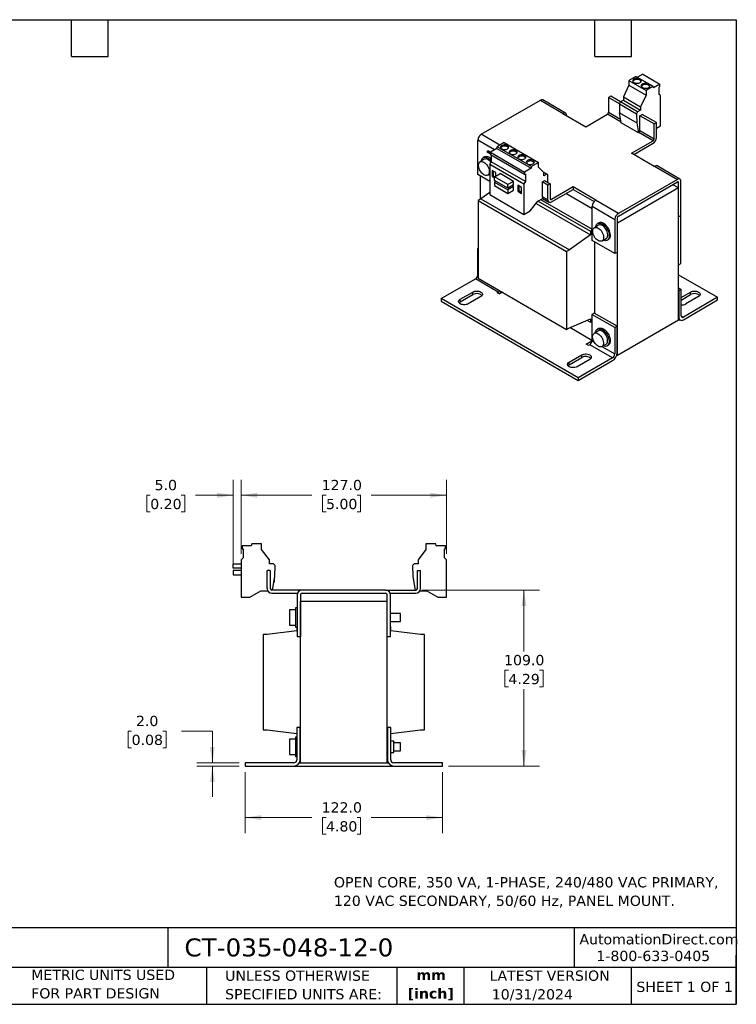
# Model space of a CAD drawing. Header units: millimetres. Extents: x 19 to 819, y 19 to 629.
# Tile 2 of 2: x 376 to 819, y 19 to 629. Entities that reach past the tile are written whole.
import ezdxf

# ---------------------------------------------------------------- set-up
doc = ezdxf.new("R2010")
doc.units = ezdxf.units.MM
doc.header["$LTSCALE"] = 3
doc.linetypes.add('SLD-Solid', pattern=[0])
doc.layers.add('TEXT', color=140, linetype='SLD-Solid', lineweight=25)
doc.styles.add('SLDTEXTSTYLE0', font='VERDANA.TTF')
doc.styles.add('SLDTEXTSTYLE1', font='VERDANAB.TTF')
doc.dimstyles.new('SLDDIMSTYLE0', dxfattribs={"dimtxt": 6.474023, "dimasz": 9.906, "dimexe": 0, "dimexo": 0.0625, "dimgap": 1.618506, "dimtad": 0, "dimtih": 1, "dimtoh": 1, "dimrnd": 1e-09, "dimzin": 4, "dimdsep": 46, "dimtxsty": 'SLDTEXTSTYLE0', "dimsah": 1, "dimcen": 0.09, "dimadec": 0, "dimazin": 1, "dimtfac": 1, "dimtofl": 0, "dimtmove": 0, "dimatfit": 3, "dimfxl": 0, "dimfrac": 2, "dimtolj": 1, "dimtzin": 12, "dimarcsym": 0})
doc.dimstyles.new('SLDDIMSTYLE2', dxfattribs={"dimtxt": 6.474023, "dimasz": 9.906, "dimexe": 0, "dimexo": 0.0625, "dimgap": 1.618506, "dimtad": 0, "dimtih": 1, "dimtoh": 1, "dimrnd": 1e-09, "dimzin": 4, "dimdsep": 46, "dimtxsty": 'SLDTEXTSTYLE0', "dimsah": 1, "dimcen": 0.09, "dimadec": 0, "dimazin": 1, "dimtfac": 1, "dimtmove": 0, "dimatfit": 0, "dimfxl": 0, "dimfrac": 2, "dimtolj": 1, "dimtzin": 12, "dimarcsym": 0})

# ---------------------------------------------------------------- blocks, each defined once
blk = doc.blocks.new('_D_2')
at = {"color": 7, "linetype": 'SLD-Solid', "lineweight": 0}
for p, q in [((515.26, 162.7), (515.26, 125.11)), ((637.26, 162.7), (637.26, 125.11)), ((515.26, 134.64), (556.47, 134.64)), ((565.25, 134.64), (563.07, 134.64)), ((563.07, 134.64), (563.07, 124.35)), ((584.49, 134.64), (586.66, 134.64)), ((586.66, 134.64), (586.66, 124.35)), ((637.26, 134.64), (593.26, 134.64)), ((563.07, 124.35), (565.25, 124.35)), ((586.66, 124.35), (584.49, 124.35))]:
    blk.add_line(p, q, dxfattribs=at)
at = {"color": 7, "linetype": 'SLD-Solid', "lineweight": 18}
for points in [[(515.26, 134.64), (525.17, 133.11), (525.17, 136.16)], [(637.26, 134.64), (627.36, 136.16), (627.36, 133.11)]]:
    blk.add_solid(points, dxfattribs=at)
at = {"color": 7, "linetype": 'SLD-Solid', "lineweight": 18, "char_height": 6.35, "attachment_point": 1, "style": 'SLDTEXTSTYLE0'}
for s, insert in [('122.0', (562.55, 144.15)), ('4.80', (565.25, 132.41))]:
    blk.add_mtext(s, dxfattribs=dict(at, insert=insert))
blk = doc.blocks.new('_D_3')
at = {"color": 7, "linetype": 'SLD-Solid', "lineweight": 0}
for p, q in [((444.95, 188.17), (442.78, 188.17)), ((442.78, 188.17), (442.78, 177.88)), ((464.19, 188.17), (466.36, 188.17)), ((466.36, 188.17), (466.36, 177.88)), ((475.86, 188.17), (494.91, 188.17)), ((494.91, 188.17), (494.91, 168.51)), ((442.78, 177.88), (444.95, 177.88)), ((466.36, 177.88), (464.19, 177.88)), ((511.45, 168.51), (485.39, 168.51)), ((511.45, 166.51), (485.39, 166.51)), ((494.91, 166.51), (494.91, 147.46))]:
    blk.add_line(p, q, dxfattribs=at)
at = {"color": 7, "linetype": 'SLD-Solid', "lineweight": 18}
for points in [[(494.91, 168.51), (496.44, 178.41), (493.39, 178.41)], [(494.91, 166.51), (493.39, 156.6), (496.44, 156.6)]]:
    blk.add_solid(points, dxfattribs=at)
at = {"color": 7, "linetype": 'SLD-Solid', "lineweight": 18, "char_height": 6.35, "attachment_point": 1, "style": 'SLDTEXTSTYLE0'}
for s, insert in [('2.0', (447.64, 197.68)), ('0.08', (444.95, 185.95))]:
    blk.add_mtext(s, dxfattribs=dict(at, insert=insert))
blk = doc.blocks.new('_D_4')
at = {"color": 7, "linetype": 'SLD-Solid', "lineweight": 0}
for p, q in [((624.57, 275.51), (697.29, 275.51)), ((687.76, 275.51), (687.76, 237.58)), ((678.14, 225.84), (675.97, 225.84)), ((675.97, 225.84), (675.97, 215.55)), ((697.38, 225.84), (699.56, 225.84)), ((699.56, 225.84), (699.56, 215.55)), ((675.97, 215.55), (678.14, 215.55)), ((687.76, 166.51), (687.76, 214.1)), ((699.56, 215.55), (697.38, 215.55)), ((641.07, 166.51), (697.29, 166.51))]:
    blk.add_line(p, q, dxfattribs=at)
at = {"color": 7, "linetype": 'SLD-Solid', "lineweight": 18}
for points in [[(687.76, 275.51), (686.24, 265.6), (689.29, 265.6)], [(687.76, 166.51), (689.29, 176.41), (686.24, 176.41)]]:
    blk.add_solid(points, dxfattribs=at)
at = {"color": 7, "linetype": 'SLD-Solid', "lineweight": 18, "char_height": 6.35, "attachment_point": 1, "style": 'SLDTEXTSTYLE0'}
for s, insert in [('109.0', (675.45, 235.36)), ('4.29', (678.14, 223.62))]:
    blk.add_mtext(s, dxfattribs=dict(at, insert=insert))
blk = doc.blocks.new('_D_5')
at = {"color": 7, "linetype": 'SLD-Solid', "lineweight": 0}
for p, q in [((512.76, 298), (512.76, 343.73)), ((639.76, 298), (639.76, 343.73)), ((512.76, 334.21), (556.47, 334.21)), ((565.25, 334.21), (563.07, 334.21)), ((563.07, 334.21), (563.07, 323.92)), ((584.49, 334.21), (586.66, 334.21)), ((586.66, 334.21), (586.66, 323.92)), ((639.76, 334.21), (593.26, 334.21)), ((563.07, 323.92), (565.25, 323.92)), ((586.66, 323.92), (584.49, 323.92))]:
    blk.add_line(p, q, dxfattribs=at)
at = {"color": 7, "linetype": 'SLD-Solid', "lineweight": 18}
for points in [[(512.76, 334.21), (522.67, 332.68), (522.67, 335.73)], [(639.76, 334.21), (629.86, 335.73), (629.86, 332.68)]]:
    blk.add_solid(points, dxfattribs=at)
at = {"color": 7, "linetype": 'SLD-Solid', "lineweight": 18, "char_height": 6.35, "attachment_point": 1, "style": 'SLDTEXTSTYLE0'}
for s, insert in [('127.0', (562.55, 343.72)), ('5.00', (565.25, 331.98))]:
    blk.add_mtext(s, dxfattribs=dict(at, insert=insert))
blk = doc.blocks.new('_D_6')
at = {"color": 7, "linetype": 'SLD-Solid', "lineweight": 0}
for p, q in [((507.76, 291.39), (507.76, 343.73)), ((512.76, 298), (512.76, 343.73)), ((456.47, 334.21), (454.3, 334.21)), ((454.3, 334.21), (454.3, 323.92)), ((475.71, 334.21), (477.88, 334.21)), ((477.88, 334.21), (477.88, 323.92)), ((507.76, 334.21), (484.48, 334.21)), ((512.76, 334.21), (531.81, 334.21)), ((454.3, 323.92), (456.47, 323.92)), ((477.88, 323.92), (475.71, 323.92))]:
    blk.add_line(p, q, dxfattribs=at)
at = {"color": 7, "linetype": 'SLD-Solid', "lineweight": 18}
for points in [[(507.76, 334.21), (497.86, 335.73), (497.86, 332.68)], [(512.76, 334.21), (522.67, 332.68), (522.67, 335.73)]]:
    blk.add_solid(points, dxfattribs=at)
at = {"color": 7, "linetype": 'SLD-Solid', "lineweight": 18, "char_height": 6.35, "attachment_point": 1, "style": 'SLDTEXTSTYLE0'}
for s, insert in [('5.0', (459.17, 343.72)), ('0.20', (456.47, 331.98))]:
    blk.add_mtext(s, dxfattribs=dict(at, insert=insert))

msp = doc.modelspace()

# ---------------------------------------------------------------- linework, layer by layer
for p, q in [((757.065, 593.514), (752.702, 590.996)), ((757.065, 593.514), (767.672, 587.391)), ((761.22, 594.851), (757.985, 592.984)), ((761.22, 594.851), (771.826, 588.728)), ((752.702, 588.138), (749.272, 580.806)), ((752.702, 590.996), (752.702, 588.138)), ((752.702, 590.996), (763.308, 584.872)), ((752.702, 588.138), (763.308, 582.015)), ((767.672, 587.391), (763.308, 584.872)), ((767.834, 586.423), (767.672, 587.391)), ((771.826, 588.728), (767.834, 586.423)), ((771.405, 586.971), (771.826, 587.214)), ((771.405, 582.35), (771.405, 586.971)), ((771.826, 587.214), (771.826, 588.728)), ((741.494, 581.258), (740.08, 580.441)), ((746.81, 576.556), (740.08, 580.441)), ((740.08, 580.441), (740.08, 571.296)), ((747.504, 577.788), (741.494, 581.258)), ((749.272, 580.806), (759.879, 574.683)), ((749.272, 580.806), (749.272, 578.809)), ((763.308, 582.015), (759.879, 574.683)), ((763.308, 584.872), (763.308, 582.015)), ((772.253, 581.86), (771.405, 582.35)), ((772.253, 562.997), (772.253, 581.86)), ((661.344, 557.682), (697.901, 578.786)), ((697.901, 578.786), (712.043, 570.622)), ((713.543, 570.771), (699.401, 578.935)), ((746.81, 576.585), (747.505, 577.788)), ((746.81, 576.585), (757.416, 570.462)), ((746.81, 576.585), (746.895, 571.014)), ((749.272, 578.809), (747.505, 577.788)), ((758.111, 571.665), (747.505, 577.788)), ((749.272, 578.809), (759.879, 572.686)), ((759.879, 574.683), (759.879, 572.686)), ((712.043, 570.622), (711.796, 570.479)), ((711.796, 570.479), (725.938, 562.315)), ((714.165, 569.112), (714.165, 569.397)), ((725.938, 562.315), (739.373, 570.071)), ((747.874, 565.164), (739.373, 570.071)), ((740.08, 571.296), (747.572, 566.971)), ((746.895, 571.014), (757.501, 564.891)), ((747.934, 564.808), (746.895, 571.014)), ((758.111, 571.665), (757.416, 570.462)), ((757.416, 570.462), (757.501, 564.891)), ((759.879, 572.686), (758.111, 571.665)), ((759.525, 569.216), (760.94, 570.032)), ((759.525, 560.07), (759.525, 569.216)), ((768.364, 564.113), (759.525, 569.216)), ((769.778, 564.93), (760.94, 570.032)), ((758.54, 558.685), (747.934, 564.808)), ((757.501, 564.891), (758.54, 558.685)), ((768.364, 564.113), (769.778, 564.93)), ((768.364, 554.968), (768.364, 564.113)), ((769.778, 555.784), (769.778, 564.93)), ((769.778, 561.569), (772.253, 562.997)), ((672.866, 551.03), (661.344, 557.682)), ((758.54, 558.685), (758.818, 558.846)), ((767.657, 553.743), (758.818, 558.846)), ((759.525, 560.07), (768.364, 554.968)), ((659.222, 532.778), (659.222, 554.008)), ((669.543, 548.05), (659.222, 554.008)), ((670.96, 548.869), (666.968, 546.564)), ((670.96, 548.869), (671.122, 550.024)), ((670.96, 548.869), (692.173, 536.623)), ((675.486, 552.543), (671.122, 550.024)), ((692.336, 537.778), (671.122, 550.024)), ((675.486, 552.543), (696.699, 540.297)), ((754.222, 545.987), (767.657, 553.743)), ((755.637, 545.171), (767.657, 552.11)), ((663.294, 543.691), (662.587, 543.283)), ((664.924, 546.775), (665.324, 547.468)), ((664.924, 546.775), (666.968, 545.595)), ((666.968, 545.595), (664.924, 546.775)), ((666.968, 546.519), (665.324, 547.468)), ((666.968, 546.564), (666.968, 545.05)), ((666.968, 546.564), (688.181, 534.318)), ((688.181, 532.804), (666.968, 545.05)), ((667.389, 544.806), (667.389, 540.672)), ((768.364, 537.823), (754.222, 545.987)), ((663.211, 542.2), (660.595, 540.69)), ((666.541, 539.202), (667.389, 540.672)), ((666.541, 539.202), (687.754, 526.956)), ((666.541, 539.202), (666.541, 520.34)), ((688.603, 528.426), (667.389, 540.672)), ((692.173, 536.623), (688.181, 534.318)), ((692.336, 537.778), (692.173, 536.623)), ((696.699, 540.297), (692.336, 537.778)), ((696.699, 537.439), (696.699, 540.297)), ((700.128, 534.067), (696.699, 537.439)), ((768.612, 537.966), (768.364, 537.823)), ((768.612, 537.966), (782.754, 529.802)), ((784.254, 529.95), (770.112, 538.115)), ((666.541, 528.553), (659.222, 532.778)), ((660.707, 531.921), (660.707, 517.511)), ((665.345, 532.462), (666.541, 533.153)), ((670.359, 533.988), (668.026, 535.335)), ((668.026, 535.335), (668.026, 531.661)), ((668.026, 531.661), (668.733, 532.069)), ((668.026, 531.661), (669.475, 530.824)), ((668.733, 534.927), (668.733, 532.069)), ((668.733, 532.069), (669.774, 531.468)), ((669.475, 531.295), (673.011, 533.336)), ((677.749, 526.519), (669.475, 531.295)), ((669.475, 529.172), (669.475, 531.295)), ((670.359, 531.805), (670.359, 533.988)), ((681.284, 528.56), (673.011, 533.336)), ((688.181, 534.318), (688.181, 532.804)), ((688.181, 532.804), (688.603, 533.047)), ((688.603, 533.047), (688.603, 528.426)), ((700.02, 534.173), (701.896, 533.09)), ((700.128, 532.07), (700.128, 534.067)), ((701.896, 533.09), (700.128, 532.07)), ((702.591, 532.689), (701.896, 533.09)), ((702.518, 527.832), (702.591, 532.689)), ((677.749, 524.396), (669.475, 529.172)), ((670.465, 528.6), (669.475, 528.029)), ((669.475, 528.029), (669.475, 525.906)), ((669.475, 528.029), (677.749, 523.253)), ((669.475, 525.906), (677.749, 521.13)), ((681.284, 528.56), (677.749, 526.519)), ((677.749, 524.396), (677.749, 526.519)), ((681.284, 526.437), (677.749, 524.396)), ((681.284, 525.294), (677.749, 523.253)), ((680.966, 525.478), (680.966, 526.253)), ((680.966, 525.478), (681.284, 525.294)), ((681.284, 526.437), (681.284, 528.56)), ((681.284, 523.171), (681.284, 525.294)), ((686.269, 524.803), (683.936, 526.151)), ((683.936, 526.151), (683.936, 522.476)), ((684.643, 525.742), (684.643, 522.884)), ((686.269, 521.129), (686.269, 524.803)), ((688.603, 528.426), (687.754, 526.956)), ((687.754, 526.956), (687.754, 508.094)), ((699.068, 528.191), (700.482, 529.008)), ((699.068, 528.191), (699.068, 519.046)), ((702.603, 526.15), (699.068, 528.191)), ((700.482, 529.008), (704.018, 526.967)), ((704.018, 526.967), (702.603, 526.15)), ((702.603, 517.005), (702.603, 526.15)), ((704.018, 526.967), (704.018, 517.821)), ((718.16, 525.169), (704.725, 517.413)), ((732.302, 517.005), (718.16, 525.169)), ((718.16, 525.169), (718.16, 523.536)), ((783.39, 524.454), (745.56, 502.615)), ((782.754, 529.802), (746.196, 508.698)), ((746.196, 507.065), (782.754, 528.169)), ((783.39, 524.454), (779.854, 526.495)), ((783.461, 527.761), (782.754, 528.169)), ((783.39, 442.799), (783.39, 524.454)), ((783.461, 506.53), (783.461, 527.761)), ((784.875, 507.347), (784.875, 528.577)), ((666.541, 521.663), (661.131, 517.755)), ((666.541, 520.34), (687.754, 508.094)), ((677.749, 523.253), (677.749, 521.13)), ((677.749, 521.13), (681.284, 523.171)), ((683.936, 522.476), (684.643, 522.884)), ((683.936, 522.476), (686.269, 521.129)), ((684.643, 522.884), (686.269, 521.945)), ((702.603, 517.005), (699.068, 519.046)), ((704.725, 515.78), (718.16, 523.536)), ((729.933, 511.636), (713.74, 520.984)), ((718.16, 523.536), (731.109, 516.06)), ((661.131, 517.755), (659.364, 516.735)), ((659.364, 516.735), (714.165, 485.099)), ((659.364, 516.735), (659.364, 468.559)), ((661.131, 517.755), (715.932, 486.12)), ((691.502, 510.258), (696.295, 516.221)), ((695.227, 514.891), (728.872, 495.468)), ((696.295, 516.221), (699.352, 517.985)), ((696.519, 516.35), (728.872, 497.672)), ((698.075, 517.248), (729.933, 498.856)), ((699.25, 517.926), (703.225, 515.631)), ((704.018, 517.821), (704.725, 517.413)), ((729.933, 513.188), (744.075, 505.024)), ((729.933, 491.958), (729.933, 513.188)), ((732.054, 516.862), (732.302, 517.005)), ((746.196, 508.698), (732.054, 516.862)), ((687.754, 508.094), (691.502, 510.258)), ((783.39, 506.571), (783.461, 506.53)), ((784.875, 507.347), (783.461, 506.53)), ((784.734, 477.662), (784.734, 507.265)), ((733.922, 501.38), (731.306, 499.869)), ((734.004, 502.87), (733.297, 502.462)), ((744.075, 505.024), (744.075, 483.794)), ((745.489, 505.84), (745.489, 484.61)), ((745.56, 502.615), (745.489, 502.655)), ((745.56, 420.96), (745.56, 502.615)), ((728.872, 495.468), (715.932, 486.12)), ((729.933, 498.285), (728.872, 497.672)), ((728.872, 497.672), (728.872, 495.468)), ((744.075, 483.794), (729.933, 491.958)), ((731.418, 491.1), (731.418, 446.884)), ((736.055, 491.642), (738.672, 493.152)), ((739.297, 492.07), (740.004, 492.478)), ((659.116, 486.99), (659.364, 487.133)), ((659.364, 486.847), (659.116, 486.99)), ((659.116, 470.659), (659.116, 486.99)), ((715.932, 486.12), (714.165, 485.099)), ((714.165, 485.099), (714.165, 436.923)), ((745.489, 484.61), (744.075, 483.794)), ((783.39, 476.886), (784.734, 477.662)), ((659.116, 470.659), (659.364, 470.516)), ((783.39, 470.761), (807.609, 456.78)), ((636.489, 455.963), (657.702, 468.209)), ((671.844, 460.045), (657.702, 468.209)), ((659.364, 468.559), (714.165, 436.923)), ((648.333, 455.555), (656.111, 460.045)), ((648.333, 453.922), (656.111, 458.412)), ((656.111, 458.412), (656.111, 460.045)), ((671.137, 459.637), (671.844, 460.045)), ((672.551, 458.821), (671.137, 459.637)), ((674.392, 459.883), (672.551, 458.821)), ((783.39, 462.599), (784.981, 461.681)), ((783.39, 460.967), (783.567, 460.865)), ((784.981, 461.681), (783.567, 460.865)), ((783.567, 460.865), (783.567, 444.534)), ((784.981, 445.35), (784.981, 461.681)), ((784.981, 456.678), (790.815, 460.045)), ((784.981, 455.045), (790.815, 458.412)), ((790.815, 458.412), (790.815, 460.045)), ((636.489, 455.963), (636.489, 454.33)), ((721.342, 406.979), (636.489, 455.963)), ((636.489, 454.33), (721.342, 405.346)), ((648.333, 453.922), (648.333, 455.555)), ((661.061, 457.188), (653.283, 452.698)), ((807.609, 456.78), (786.395, 444.534)), ((786.395, 442.9), (807.609, 455.147)), ((795.765, 457.188), (787.986, 452.698)), ((807.609, 455.147), (807.609, 456.78)), ((731.241, 446.986), (729.827, 446.169)), ((743.969, 438.005), (729.827, 446.169)), ((729.827, 446.169), (729.827, 429.838)), ((745.383, 438.822), (731.241, 446.986)), ((784.981, 445.35), (786.395, 444.534)), ((715.932, 437.944), (728.872, 443.536)), ((726.688, 442.592), (728.872, 441.331)), ((728.872, 443.536), (728.872, 441.331)), ((728.872, 441.331), (729.827, 441.882)), ((745.56, 420.96), (783.39, 442.799)), ((783.567, 444.534), (783.39, 444.636)), ((783.39, 443.283), (784.396, 442.702)), ((714.165, 436.923), (715.932, 437.944)), ((729.827, 430.042), (716.051, 437.995)), ((733.816, 435.994), (731.2, 434.484)), ((733.898, 437.485), (733.191, 437.077)), ((745.383, 438.822), (743.969, 438.005)), ((743.969, 438.005), (743.969, 421.674)), ((745.383, 422.491), (745.383, 438.822)), ((726.291, 427.797), (729.827, 429.838)), ((727.706, 426.981), (726.291, 427.797)), ((728.413, 427.389), (727.706, 426.981)), ((742.555, 419.225), (728.413, 427.389)), ((729.827, 429.838), (731.159, 429.069)), ((735.949, 426.256), (738.566, 427.767)), ((739.191, 426.684), (739.898, 427.092)), ((715.685, 416.674), (723.463, 421.164)), ((723.463, 419.531), (723.463, 421.164)), ((735.991, 426.28), (743.969, 421.674)), ((745.185, 421.176), (745.56, 420.96)), ((715.685, 415.041), (723.463, 419.531)), ((715.685, 415.041), (715.685, 416.674)), ((728.413, 418.306), (720.635, 413.816)), ((742.555, 419.225), (721.342, 406.979)), ((721.342, 405.346), (742.555, 417.592)), ((721.342, 406.979), (721.342, 405.346)), ((513.367, 302.908), (513.367, 301.054)), ((519.013, 302.908), (513.367, 302.908)), ((513.367, 301.054), (513.963, 301.054)), ((513.963, 301.054), (513.963, 295.394)), ((519.243, 304.208), (519.013, 302.908)), ((525.413, 304.208), (519.243, 304.208)), ((525.413, 300.708), (525.413, 304.208)), ((530.263, 294.154), (525.413, 300.708)), ((627.113, 300.708), (622.263, 294.154)), ((627.113, 304.208), (627.113, 300.708)), ((633.284, 304.208), (627.113, 304.208)), ((633.513, 302.908), (633.284, 304.208)), ((639.16, 302.908), (633.513, 302.908)), ((638.563, 301.054), (639.16, 301.054)), ((638.563, 295.394), (638.563, 301.054)), ((639.16, 301.054), (639.16, 302.908)), ((513.963, 295.394), (512.763, 294.194)), ((512.763, 294.194), (512.763, 271.094)), ((530.263, 291.708), (530.263, 294.154)), ((622.263, 294.154), (622.263, 291.708)), ((639.763, 294.194), (638.563, 295.394)), ((639.763, 271.094), (639.763, 294.194)), ((507.763, 288.984), (507.763, 291.584)), ((512.763, 291.584), (507.763, 291.584)), ((512.763, 288.984), (507.763, 288.984)), ((507.763, 287.584), (507.763, 284.984)), ((512.763, 287.584), (507.763, 287.584)), ((528.763, 276.508), (528.763, 287.708)), ((530.763, 287.708), (528.763, 287.708)), ((532.763, 291.708), (530.263, 291.708)), ((530.763, 287.708), (530.763, 276.508)), ((533.746, 290.725), (532.763, 291.708)), ((533.626, 283.843), (533.746, 290.725)), ((619.763, 291.708), (618.781, 290.725)), ((618.781, 290.725), (618.901, 283.843)), ((622.263, 291.708), (619.763, 291.708)), ((621.763, 276.508), (621.763, 287.708)), ((621.763, 287.708), (623.763, 287.708)), ((623.763, 276.508), (623.763, 287.708)), ((507.763, 284.984), (512.763, 284.984)), ((532.157, 275.508), (533.626, 283.843)), ((533.073, 280.708), (533.463, 280.708)), ((533.463, 280.708), (533.463, 282.92)), ((618.901, 283.843), (620.37, 275.508)), ((518.063, 271.094), (524.843, 275.008)), ((524.843, 275.008), (529.165, 275.008)), ((550.413, 275.508), (531.763, 275.508)), ((602.113, 275.508), (550.413, 275.508)), ((602.113, 275.508), (620.763, 275.508)), ((623.362, 275.008), (627.685, 275.008)), ((627.685, 275.008), (634.463, 271.094)), ((512.763, 271.094), (518.063, 271.094)), ((531.763, 273.508), (547.585, 273.508)), ((547.413, 272.508), (547.413, 246.508)), ((549.413, 272.508), (549.413, 246.508)), ((549.513, 168.507), (549.513, 268.508)), ((603.013, 268.508), (549.513, 268.508)), ((550.413, 273.508), (602.113, 273.508)), ((603.013, 168.507), (603.013, 268.508)), ((603.113, 246.508), (603.113, 272.508)), ((604.942, 273.508), (620.763, 273.508)), ((605.113, 246.508), (605.113, 272.508)), ((634.463, 271.094), (639.763, 271.094)), ((546.413, 263.258), (542.713, 263.258)), ((542.713, 263.258), (542.713, 253.758)), ((547.413, 264.508), (546.413, 264.508)), ((546.413, 264.508), (546.413, 252.508)), ((549.513, 261.508), (549.413, 261.508)), ((603.113, 261.008), (603.013, 261.008)), ((611.413, 261.008), (605.113, 261.008)), ((611.413, 256.008), (611.413, 261.008)), ((547.163, 250.307), (528.863, 248.007)), ((542.713, 253.758), (546.413, 253.758)), ((546.413, 252.508), (547.413, 252.508)), ((547.163, 252.508), (547.163, 250.307)), ((549.413, 255.508), (549.513, 255.508)), ((603.013, 256.008), (603.113, 256.008)), ((605.113, 256.008), (611.413, 256.008)), ((605.363, 253.007), (605.113, 253.007)), ((605.363, 250.307), (605.363, 253.007)), ((623.663, 248.007), (605.363, 250.307)), ((526.363, 248.007), (526.363, 189.007)), ((528.863, 248.007), (526.363, 248.007)), ((549.413, 246.508), (547.413, 246.508)), ((549.513, 248.007), (549.413, 248.007)), ((603.113, 248.007), (603.013, 248.007)), ((605.113, 246.508), (603.113, 246.508)), ((626.163, 248.007), (623.663, 248.007)), ((626.163, 189.007), (626.163, 248.007)), ((526.363, 189.007), (528.863, 189.007)), ((528.863, 189.007), (547.163, 186.707)), ((547.263, 190.507), (547.263, 170.507)), ((549.263, 190.507), (547.263, 190.507)), ((549.263, 170.507), (549.263, 190.507)), ((549.363, 189.007), (549.513, 189.007)), ((549.363, 184.007), (549.363, 189.007)), ((603.013, 189.007), (603.163, 189.007)), ((603.163, 189.007), (603.163, 184.007)), ((603.263, 190.507), (603.263, 170.507)), ((605.263, 190.507), (603.263, 190.507)), ((605.263, 170.507), (605.263, 190.507)), ((605.363, 186.707), (623.663, 189.007)), ((623.663, 189.007), (626.163, 189.007)), ((546.263, 183.257), (542.563, 183.257)), ((542.563, 183.257), (542.563, 173.757)), ((547.263, 184.507), (546.263, 184.507)), ((546.263, 184.507), (546.263, 172.507)), ((547.163, 186.707), (547.163, 184.507)), ((549.263, 184.007), (549.363, 184.007)), ((603.163, 184.007), (603.263, 184.007)), ((605.263, 184.007), (605.363, 184.007)), ((605.363, 184.007), (605.363, 186.707)), ((549.513, 181.507), (549.263, 181.507)), ((603.263, 181.007), (603.013, 181.007)), ((607.263, 182.007), (605.263, 182.007)), ((607.263, 175.007), (607.263, 182.007)), ((611.263, 181.007), (607.263, 181.007)), ((611.263, 176.007), (611.263, 181.007)), ((542.563, 173.757), (546.263, 173.757)), ((546.263, 172.507), (547.263, 172.507)), ((549.263, 175.507), (549.513, 175.507)), ((603.013, 176.007), (603.263, 176.007)), ((605.263, 175.007), (607.263, 175.007)), ((607.263, 176.007), (611.263, 176.007)), ((515.263, 168.507), (515.263, 166.507)), ((545.263, 168.507), (515.263, 168.507)), ((515.263, 166.507), (545.263, 166.507)), ((545.263, 166.507), (607.263, 166.507)), ((548.728, 168.507), (549.513, 168.507)), ((549.513, 168.507), (603.013, 168.507)), ((603.013, 168.507), (603.799, 168.507)), ((637.263, 168.507), (607.263, 168.507)), ((607.263, 166.507), (637.263, 166.507)), ((637.263, 166.507), (637.263, 168.507))]:
    msp.add_line(p, q)
at = {"flags": 128}
for points in [[(755.813, 589.73), (756.325, 589.498), (756.919, 589.344), (757.559, 589.276), (758.209, 589.299), (758.83, 589.411), (759.387, 589.605), (759.848, 589.871), (760.184, 590.193), (760.378, 590.551), (760.417, 590.926), (760.3, 591.296), (760.033, 591.639), (759.631, 591.934), (759.119, 592.166), (758.526, 592.32), (757.885, 592.388), (757.236, 592.365), (756.614, 592.254), (756.057, 592.059), (755.597, 591.794), (755.26, 591.472), (755.067, 591.113), (755.027, 590.738), (755.145, 590.369), (755.412, 590.026), (755.813, 589.73)], [(761.116, 586.669), (761.629, 586.437), (762.222, 586.283), (762.863, 586.215), (763.512, 586.238), (764.134, 586.349), (764.691, 586.544), (765.151, 586.809), (765.488, 587.131), (765.681, 587.49), (765.721, 587.865), (765.603, 588.234), (765.336, 588.577), (764.935, 588.873), (764.422, 589.105), (763.829, 589.259), (763.189, 589.327), (762.539, 589.304), (761.917, 589.192), (761.36, 588.998), (760.9, 588.732), (760.563, 588.41), (760.37, 588.052), (760.331, 587.677), (760.448, 587.307), (760.715, 586.964), (761.116, 586.669)], [(674.001, 548.624), (674.496, 548.402), (675.071, 548.259), (675.69, 548.202), (676.314, 548.236), (676.904, 548.359), (677.422, 548.562), (677.836, 548.833), (678.121, 549.156), (678.258, 549.509), (678.238, 549.87), (678.063, 550.218), (677.744, 550.529), (677.301, 550.785), (676.761, 550.969), (676.16, 551.07), (675.533, 551.081), (674.922, 551.002), (674.363, 550.838), (673.893, 550.599), (673.541, 550.3), (673.329, 549.959), (673.27, 549.599), (673.368, 549.242), (673.617, 548.91), (674.001, 548.624)], [(661.378, 541.142), (661.429, 541.466), (661.619, 542.114), (661.912, 542.657), (662.3, 543.082), (662.773, 543.378), (663.319, 543.536), (663.923, 543.553), (664.571, 543.429), (665.245, 543.167), (665.928, 542.773), (666.602, 542.257), (667.249, 541.633), (667.389, 541.48)], [(679.304, 545.562), (679.799, 545.341), (680.374, 545.197), (680.993, 545.14), (681.617, 545.174), (682.207, 545.297), (682.725, 545.5), (683.14, 545.772), (683.424, 546.094), (683.561, 546.447), (683.541, 546.809), (683.366, 547.156), (683.047, 547.468), (682.604, 547.723), (682.065, 547.907), (681.463, 548.008), (680.837, 548.02), (680.225, 547.941), (679.667, 547.777), (679.197, 547.537), (678.844, 547.238), (678.632, 546.898), (678.573, 546.538), (678.671, 546.18), (678.92, 545.848), (679.304, 545.562)], [(684.607, 542.501), (685.103, 542.279), (685.678, 542.135), (686.297, 542.079), (686.921, 542.113), (687.51, 542.235), (688.028, 542.439), (688.443, 542.71), (688.727, 543.033), (688.864, 543.386), (688.844, 543.747), (688.67, 544.095), (688.351, 544.406), (687.907, 544.662), (687.368, 544.846), (686.766, 544.947), (686.14, 544.958), (685.528, 544.879), (684.97, 544.715), (684.5, 544.476), (684.148, 544.177), (683.935, 543.836), (683.876, 543.476), (683.974, 543.119), (684.223, 542.787), (684.607, 542.501)], [(662.97, 540.454), (663.587, 540.032), (664.183, 539.492), (664.738, 538.853), (665.233, 538.136), (665.65, 537.366), (665.977, 536.569), (666.201, 535.772), (666.314, 535.003), (666.314, 534.287), (666.201, 533.65), (665.977, 533.111), (665.65, 532.691), (665.233, 532.403), (664.738, 532.258), (664.183, 532.259), (663.587, 532.407), (662.97, 532.697), (662.353, 533.12), (661.757, 533.66), (661.202, 534.299), (660.707, 535.016), (660.29, 535.786), (659.963, 536.583), (659.739, 537.379), (659.626, 538.149), (659.626, 538.864), (659.739, 539.502), (659.963, 540.04), (660.29, 540.461), (660.707, 540.748), (661.202, 540.894), (661.757, 540.893), (662.353, 540.745), (662.97, 540.454)], [(689.911, 539.439), (690.406, 539.218), (690.981, 539.074), (691.6, 539.017), (692.224, 539.051), (692.813, 539.174), (693.332, 539.377), (693.746, 539.649), (694.031, 539.971), (694.167, 540.324), (694.148, 540.686), (693.973, 541.033), (693.654, 541.344), (693.211, 541.6), (692.671, 541.784), (692.07, 541.885), (691.443, 541.897), (690.832, 541.818), (690.273, 541.654), (689.803, 541.414), (689.451, 541.115), (689.239, 540.775), (689.18, 540.415), (689.278, 540.057), (689.527, 539.725), (689.911, 539.439)], [(666.541, 532.762), (666.267, 532.858), (666.128, 532.914)], [(733.681, 499.634), (734.298, 499.212), (734.894, 498.672), (735.449, 498.032), (735.943, 497.315), (736.361, 496.546), (736.687, 495.749), (736.911, 494.952), (737.025, 494.183), (737.025, 493.467), (736.911, 492.829), (736.687, 492.291), (736.361, 491.871), (735.943, 491.583), (735.449, 491.437), (734.894, 491.438), (734.298, 491.587), (733.681, 491.877), (733.063, 492.299), (732.467, 492.839), (731.912, 493.479), (731.418, 494.195), (731, 494.965), (730.674, 495.762), (730.45, 496.559), (730.336, 497.328), (730.336, 498.044), (730.45, 498.682), (730.674, 499.22), (731, 499.64), (731.418, 499.928), (731.912, 500.074), (732.467, 500.073), (733.063, 499.924), (733.681, 499.634)], [(732.089, 500.321), (732.14, 500.646), (732.33, 501.293), (732.623, 501.837), (733.011, 502.262), (733.484, 502.557), (734.029, 502.716), (734.634, 502.733), (735.282, 502.609), (735.956, 502.346), (736.638, 501.952), (737.312, 501.437), (737.96, 500.813), (738.564, 500.098), (739.11, 499.309), (739.583, 498.467), (739.971, 497.594), (740.264, 496.713), (740.454, 495.846), (740.536, 495.016), (740.509, 494.244), (740.372, 493.55), (740.13, 492.953), (739.789, 492.467), (739.357, 492.106), (738.846, 491.878), (738.269, 491.79), (737.64, 491.843), (736.978, 492.037), (736.839, 492.094)], [(740.004, 492.478), (740.064, 492.514), (740.496, 492.875), (740.837, 493.361), (741.079, 493.958), (741.216, 494.652), (741.243, 495.424), (741.161, 496.254), (740.971, 497.121), (740.678, 498.003), (740.29, 498.875), (739.817, 499.717), (739.272, 500.506), (738.667, 501.221), (738.019, 501.845), (737.345, 502.36), (736.663, 502.754), (735.989, 503.017), (735.341, 503.141), (734.737, 503.124), (734.191, 502.965), (734.004, 502.87)], [(738.672, 493.152), (738.977, 493.381), (739.304, 493.801), (739.527, 494.339), (739.641, 494.977), (739.641, 495.693), (739.527, 496.462), (739.304, 497.259), (738.977, 498.056), (738.56, 498.826), (738.065, 499.543), (737.51, 500.182), (736.914, 500.722), (736.297, 501.144)], [(656.111, 460.045), (656.724, 460.327), (657.43, 460.524), (658.194, 460.624), (658.978, 460.624), (659.742, 460.524), (660.448, 460.327), (661.061, 460.045), (661.549, 459.692), (661.889, 459.284), (662.064, 458.843), (662.064, 458.39), (661.889, 457.949), (661.549, 457.542), (661.061, 457.188)], [(790.815, 460.045), (791.428, 460.327), (792.134, 460.524), (792.898, 460.624), (793.682, 460.624), (794.446, 460.524), (795.152, 460.327), (795.765, 460.045), (796.253, 459.692), (796.593, 459.284), (796.768, 458.843), (796.768, 458.39), (796.593, 457.949), (796.253, 457.542), (795.765, 457.188)], [(653.283, 452.698), (652.67, 452.415), (651.964, 452.219), (651.2, 452.119), (650.416, 452.119), (649.652, 452.219), (648.946, 452.415), (648.333, 452.698), (647.844, 453.051), (647.504, 453.459), (647.33, 453.9), (647.33, 454.353), (647.504, 454.794), (647.844, 455.201), (648.333, 455.555)], [(647.606, 453.31), (647.844, 453.568), (648.333, 453.922)], [(733.575, 434.249), (734.192, 433.826), (734.788, 433.286), (735.343, 432.647), (735.837, 431.93), (736.255, 431.16), (736.581, 430.363), (736.805, 429.567), (736.919, 428.797), (736.919, 428.082), (736.805, 427.444), (736.581, 426.906), (736.255, 426.485), (735.837, 426.198), (735.343, 426.052), (734.788, 426.053), (734.192, 426.201), (733.575, 426.492), (732.957, 426.914), (732.361, 427.454), (731.806, 428.093), (731.312, 428.81), (730.894, 429.58), (730.568, 430.377), (730.344, 431.174), (730.23, 431.943), (730.23, 432.659), (730.344, 433.297), (730.568, 433.835), (730.894, 434.255), (731.312, 434.543), (731.806, 434.689), (732.361, 434.687), (732.957, 434.539), (733.575, 434.249)], [(731.983, 434.936), (732.034, 435.26), (732.224, 435.908), (732.517, 436.451), (732.905, 436.876), (733.377, 437.172), (733.923, 437.33), (734.528, 437.348), (735.176, 437.224), (735.849, 436.961), (736.532, 436.567), (737.206, 436.051), (737.854, 435.428), (738.458, 434.712), (739.004, 433.924), (739.477, 433.082), (739.865, 432.209), (740.158, 431.328), (740.348, 430.461), (740.43, 429.631), (740.403, 428.859), (740.266, 428.165), (740.024, 427.567), (739.683, 427.082), (739.251, 426.72), (738.74, 426.492), (738.163, 426.404), (737.534, 426.458), (736.871, 426.652), (736.733, 426.709)], [(733.898, 437.485), (734.085, 437.58), (734.63, 437.739), (735.235, 437.756), (735.883, 437.632), (736.557, 437.369), (737.239, 436.975), (737.913, 436.459), (738.561, 435.836), (739.166, 435.12), (739.711, 434.332), (740.184, 433.49), (740.572, 432.617), (740.865, 431.736), (741.055, 430.869), (741.137, 430.039), (741.11, 429.267), (740.973, 428.573), (740.731, 427.976), (740.39, 427.49), (739.958, 427.129), (739.898, 427.092)], [(738.566, 427.767), (738.871, 427.996), (739.198, 428.416), (739.421, 428.954), (739.535, 429.592), (739.535, 430.308), (739.421, 431.077), (739.198, 431.874), (738.871, 432.671), (738.454, 433.441), (737.959, 434.157), (737.404, 434.797), (736.808, 435.337), (736.191, 435.759)], [(723.463, 421.164), (724.076, 421.446), (724.782, 421.642), (725.546, 421.743), (726.33, 421.743), (727.094, 421.642), (727.8, 421.446), (728.413, 421.164), (728.901, 420.81), (729.241, 420.402), (729.416, 419.961), (729.416, 419.509), (729.241, 419.068), (728.901, 418.66), (728.413, 418.306)], [(720.635, 413.816), (720.022, 413.534), (719.316, 413.338), (718.552, 413.237), (717.768, 413.237), (717.004, 413.338), (716.298, 413.534), (715.685, 413.816), (715.196, 414.17), (714.856, 414.578), (714.682, 415.019), (714.682, 415.471), (714.856, 415.912), (715.196, 416.32), (715.685, 416.674)], [(714.958, 414.428), (715.196, 414.687), (715.685, 415.041)]]:
    msp.add_lwpolyline(points, dxfattribs=at)
for centre, radius, start, end in [((757.722, 588.312), 3.354, 39.026518, 140.973482), ((763.026, 585.25), 3.354, 39.026518, 140.973482), ((698.78, 577.56), 1.509, 65.692881, 125.617577), ((712.871, 569.607), 1.31, 350.785963, 129.203285), ((738.545, 571.366), 1.537, 302.605478, 357.394522), ((663.828, 553.798), 4.61, 122.605478, 177.394522), ((757.99, 560.14), 1.537, 302.605478, 357.394522), ((765.173, 555.994), 4.61, 302.605478, 357.394522), ((766.829, 555.038), 1.537, 302.605478, 357.394522), ((675.769, 547.242), 3.119, 39.749417, 140.250583), ((664.54, 540.147), 3.756, 40.659672, 109.376704), ((681.072, 544.18), 3.119, 39.749417, 140.250583), ((686.375, 541.119), 3.119, 39.749417, 140.250583), ((664.205, 540.123), 2.302, 53.123999, 115.565543), ((662.351, 536.62), 6.247, 37.419771, 58.810552), ((691.679, 538.057), 3.119, 39.749417, 140.250583), ((769.49, 536.739), 1.509, 65.692881, 125.617577), ((783.582, 528.787), 1.31, 350.785963, 129.203285), ((783.03, 527.83), 0.437, 350.785963, 129.203285), ((700.907, 518.97), 1.841, 177.648792, 212.347157), ((703.897, 516.795), 1.31, 170.785963, 309.203285), ((704.449, 517.751), 0.437, 170.785963, 309.203285), ((734.539, 512.978), 4.61, 122.605478, 177.394522), ((748.681, 504.814), 4.61, 122.605478, 177.394522), ((747.025, 505.77), 1.537, 122.605478, 177.394522), ((734.916, 499.303), 2.302, 53.123999, 115.565543), ((656.046, 470.799), 3.074, 302.605478, 357.394522), ((658.534, 454.257), 4.81, 47.439608, 120.249663), ((670.372, 462.425), 2.798, 301.747979, 326.089838), ((668.415, 463.584), 6.23, 310.716437, 328.005781), ((793.238, 454.257), 4.81, 47.439608, 120.249663), ((785.53, 457.458), 5.357, 264.124869, 297.298117), ((785.843, 445.21), 0.873, 170.785963, 309.203285), ((785.291, 444.254), 1.747, 170.785963, 309.203285), ((734.809, 433.918), 2.302, 53.123999, 115.565543), ((726.756, 429.978), 3.074, 302.605478, 357.394522), ((739.242, 422.77), 6.147, 302.605478, 357.394522), ((740.899, 421.814), 3.074, 302.605478, 357.394522), ((725.886, 415.376), 4.81, 47.439608, 120.249663), ((531.763, 276.508), 3, 180, 270), ((531.763, 276.508), 1, 180, 270), ((550.413, 272.508), 3, 90, 180), ((602.113, 272.508), 3, 0, 90), ((620.763, 276.508), 1, 270, 0), ((620.763, 276.508), 3, 270, 0), ((550.413, 272.508), 1, 90, 180), ((602.113, 272.508), 1, 0, 90), ((545.263, 170.507), 2, 270, 0), ((545.263, 170.507), 4, 270, 0), ((607.263, 170.507), 4, 180, 270), ((607.263, 170.507), 2, 180, 270)]:
    msp.add_arc(centre, radius, start, end)
at = {"layer": 'TEXT'}
for p, q in [((19.05, 628.65), (819.15, 628.65)), ((407.67, 605.79), (407.67, 628.65)), ((430.53, 605.79), (430.53, 628.65)), ((731.52, 605.79), (731.52, 628.65)), ((754.38, 605.79), (754.38, 628.65)), ((819.15, 628.65), (819.15, 19.05)), ((407.67, 605.79), (430.53, 605.79)), ((731.52, 605.79), (754.38, 605.79)), ((819.15, 66.378), (19.05, 66.378)), ((467.277, 66.378), (467.277, 41.91)), ((718.726, 66.378), (718.726, 41.91)), ((819.15, 19.05), (819.15, 49.53)), ((819.15, 41.91), (19.05, 41.91)), ((491.341, 41.91), (491.341, 19.05)), ((609.073, 41.91), (609.073, 19.05)), ((650.436, 41.91), (650.436, 19.05)), ((754.046, 41.91), (754.046, 19.05)), ((19.05, 19.05), (819.15, 19.05))]:
    msp.add_line(p, q, dxfattribs=at)

# ---------------------------------------------------------------- texts
at = {"color": 7, "linetype": 'Continuous', "lineweight": 0, "char_height": 6.35, "attachment_point": 1, "style": 'SLDTEXTSTYLE0'}
for s, insert in [('OPEN CORE, 350 VA, 1-PHASE, 240/480 VAC PRIMARY, ', (570.147, 97.795)), ('120 VAC SECONDARY, 50/60 Hz, PANEL MOUNT.', (570.147, 86.328))]:
    msp.add_mtext(s, dxfattribs=dict(at, insert=insert))
at = {"color": 179, "linetype": 'SLD-Solid', "lineweight": 18, "char_height": 6.35, "attachment_point": 1, "style": 'SLDTEXTSTYLE0'}
for s, insert in [('AutomationDirect.com', (722.085, 62.509)), ('1-800-633-0405', (732.575, 52.191))]:
    msp.add_mtext(s, dxfattribs=dict(at, insert=insert))
at = {"layer": 'TEXT'}
for s, insert, char_height, attachment_point, style in [('CT-035-048-12-0', (477.623, 59.834), 11.1125, 1, 'SLDTEXTSTYLE0'), ('METRIC UNITS USED ', (382.813, 40.488), 6.35, 1, 'SLDTEXTSTYLE0'), ('UNLESS OTHERWISE ', (502.824, 39.964), 6.35, 1, 'SLDTEXTSTYLE0'), ('mm', (630.297, 40.437), 6.35, 2, 'SLDTEXTSTYLE1'), ('LATEST VERSION', (703.656, 39.972), 6.35, 2, 'SLDTEXTSTYLE0'), ('SHEET 1 OF 1', (757.324, 33.034), 6.35, 1, 'SLDTEXTSTYLE0'), ('FOR PART DESIGN', (382.813, 29.021), 6.35, 1, 'SLDTEXTSTYLE0'), ('SPECIFIED UNITS ARE:', (502.824, 28.497), 6.35, 1, 'SLDTEXTSTYLE0'), ('[inch]', (630.045, 28.971), 6.35, 2, 'SLDTEXTSTYLE1'), ('10/31/2024', (667.838, 28.405), 6.35, 1, 'SLDTEXTSTYLE0')]:
    msp.add_mtext(s, dxfattribs=dict(at, insert=insert, char_height=char_height, attachment_point=attachment_point, style=style))

# ---------------------------------------------------------------- dimensions: what is measured, and where the dimension line sits
at = {"color": 7, "linetype": 'SLD-Solid', "lineweight": 18}
for base, p1, p2, dimstyle, picture, middle in [((512.763, 334.208), (507.763, 287.584), (512.763, 294.194), 'SLDDIMSTYLE2', '_D_6', (466.091, 334.208)), ((512.763, 334.208), (639.763, 294.194), (512.763, 294.194), 'SLDDIMSTYLE0', '_D_5', (574.867, 334.208)), ((637.263, 134.638), (515.263, 166.507), (637.263, 166.507), 'SLDDIMSTYLE0', '_D_2', (574.867, 134.638))]:
    dim = msp.add_linear_dim(base=base, p1=p1, p2=p2, dimstyle=dimstyle, dxfattribs=at)
    dim.commit()
    dim.dimension.update_dxf_attribs({"geometry": picture, "text_midpoint": middle, "dimtype": 160})
for base, p1, p2, dimstyle, picture, middle in [((687.763, 275.508), (637.263, 166.507), (620.763, 275.508), 'SLDDIMSTYLE0', '_D_4', (687.763, 225.842)), ((494.914, 166.507), (515.263, 168.507), (515.263, 166.507), 'SLDDIMSTYLE2', '_D_3', (494.914, 188.169))]:
    dim = msp.add_linear_dim(base=base, p1=p1, p2=p2, angle=90, dimstyle=dimstyle, dxfattribs=at)
    dim.commit()
    dim.dimension.update_dxf_attribs({"geometry": picture, "text_midpoint": middle, "dimtype": 160})

doc.saveas('drawing.dxf')
